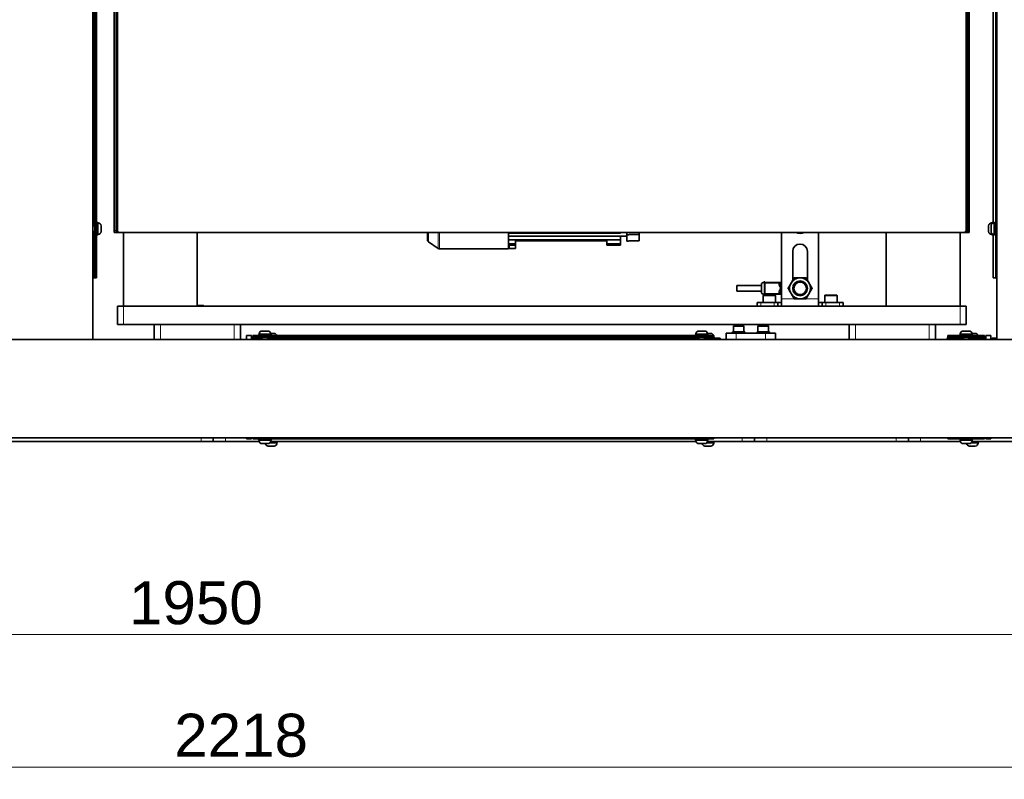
# Model space of a CAD drawing. Header units: millimetres. Extents: x 0 to 5940, y 0 to 4200.
# Tile 9 of 49: x 2768 to 3569, y 963 to 1581. Entities that reach past the tile are written whole.
import ezdxf

# ---------------------------------------------------------------- set-up
doc = ezdxf.new("R2010")
doc.units = ezdxf.units.MM
doc.header["$LTSCALE"] = 10
for name, color, linetype, lineweight, true_color in [('Filettatura(ISO)', 3, 'Continuous', 9, 0x00ff00), ('Quote(ISO)', 7, 'Continuous', 25, 0x80ff00), ('Spigoli tangenti visibili(ISO)', 7, 'Continuous', 15, 0x00803f)]:
    doc.layers.add(name, color=color, linetype=linetype, lineweight=lineweight, true_color=true_color)
doc.layers.add('Spigoli visibili(ISO)', color=7, linetype='Continuous', lineweight=35)
doc.styles.add('Corrente-BSI', font='arial.ttf')
doc.dimstyles.new('DEFAULT-ISO', dxfattribs={"dimscale": 10, "dimtxt": 3.5, "dimasz": 2.5, "dimexe": 1, "dimexo": 1, "dimgap": 0.762, "dimtad": 1, "dimtoh": 1, "dimrnd": 1e-08, "dimtxsty": 'Corrente-BSI', "dimcen": 0.09, "dimdle": 10, "dimclrd": 7, "dimclre": 7, "dimclrt": 7, "dimazin": 2, "dimtfac": 0.571429, "dimtmove": 0, "dimatfit": 3, "dimfxl": 1, "dimtolj": 1, "dimlwd": 5, "dimlwe": 5, "dimarcsym": 0})

# ---------------------------------------------------------------- blocks, each defined once
blk = doc.blocks.new('*D17')
at = {"layer": 'Defpoints', "color": 0, "linetype": 'Continuous', "transparency": 16777216}
for p in [(1932.7, 1240.97), (3882.7, 1240.97), (1932.7, 1080.97)]:
    blk.add_point(p, dxfattribs=at)
at = {"layer": 'Quote(ISO)', "color": 7, "linetype": 'Continuous', "lineweight": 5, "transparency": 16777216}
for p, q in [((1932.7, 1230.97), (1932.7, 1070.97)), ((3882.7, 1230.97), (3882.7, 1070.97)), ((3857.7, 1080.97), (1957.7, 1080.97))]:
    blk.add_line(p, q, dxfattribs=at)
at = {"layer": 'Quote(ISO)', "color": 7, "linetype": 'Continuous', "transparency": 16777216}
for points in [[(1957.7, 1085.14), (1957.7, 1076.8), (1932.7, 1080.97)], [(3857.7, 1085.14), (3857.7, 1076.8), (3882.7, 1080.97)]]:
    blk.add_solid(points, dxfattribs=at)
at = {"layer": 'Quote(ISO)', "color": 7, "linetype": 'Continuous', "lineweight": 9, "transparency": 16777216, "insert": (2857.15, 1124.33), "char_height": 35, "attachment_point": 1, "style": 'Corrente-BSI'}
blk.add_mtext('\\A1;1950', dxfattribs=at)
blk = doc.blocks.new('*D18')
at = {"layer": 'Defpoints', "color": 0, "linetype": 'Continuous', "transparency": 16777216}
for p in [(1837.7, 3185.97), (4055.3, 1493.22), (1837.7, 973.22)]:
    blk.add_point(p, dxfattribs=at)
at = {"layer": 'Quote(ISO)', "color": 7, "linetype": 'Continuous', "lineweight": 5, "transparency": 16777216}
for p, q in [((1837.7, 3175.97), (1837.7, 963.22)), ((4055.3, 1483.22), (4055.3, 963.22)), ((4030.3, 973.22), (1862.7, 973.22))]:
    blk.add_line(p, q, dxfattribs=at)
at = {"layer": 'Quote(ISO)', "color": 7, "linetype": 'Continuous', "transparency": 16777216}
for points in [[(1862.7, 977.39), (1862.7, 969.05), (1837.7, 973.22)], [(4030.3, 977.39), (4030.3, 969.05), (4055.3, 973.22)]]:
    blk.add_solid(points, dxfattribs=at)
at = {"layer": 'Quote(ISO)', "color": 7, "linetype": 'Continuous', "lineweight": 9, "transparency": 16777216, "insert": (2893.91, 1016.58), "char_height": 35, "attachment_point": 1, "style": 'Corrente-BSI'}
blk.add_mtext('\\A1;2218', dxfattribs=at)

msp = doc.modelspace()

# ---------------------------------------------------------------- linework, layer by layer
at = {"layer": 'Filettatura(ISO)'}
for p, q in [((2829.303, 1412.991), (2827.703, 1412.991)), ((2827.703, 1408.948), (2829.303, 1408.948)), ((2917.653, 1347.97), (2917.653, 1348.446)), ((2965.681, 1322.57), (2965.681, 1320.97)), ((2969.724, 1320.97), (2969.724, 1322.57)), ((3320.681, 1322.57), (3320.681, 1320.97)), ((3324.724, 1320.97), (3324.724, 1322.57)), ((3535.681, 1322.57), (3535.681, 1320.97)), ((3539.724, 1320.97), (3539.724, 1322.57))]:
    msp.add_line(p, q, dxfattribs=at)
msp.add_arc((3402.703, 1362.47), 5.398, 40, 310, dxfattribs=at)
at = {"layer": 'Spigoli tangenti visibili(ISO)'}
for p, q in [((2828.703, 1413.47), (2828.703, 1828.47)), ((2832.083, 1406.22), (2832.083, 1415.72)), ((2846.703, 1409.47), (2845.203, 1409.47)), ((3540.203, 1409.47), (3538.703, 1409.47)), ((3558.323, 1415.72), (3558.323, 1414.621)), ((3560.323, 1415.72), (3560.323, 1406.22)), ((2828.703, 1370.97), (2828.703, 1408.47)), ((2848.203, 1407.97), (2848.203, 1408.352)), ((3100.556, 1407.97), (3100.556, 1400.373)), ((3108.398, 1407.97), (3108.398, 1394.882)), ((3109.545, 1407.97), (3109.545, 1394.52)), ((3537.203, 1407.97), (3537.203, 1408.352)), ((3558.323, 1407.318), (3558.323, 1406.22)), ((2830.703, 1372.97), (2829.703, 1372.97)), ((3562.703, 1372.97), (3561.703, 1372.97)), ((3371.703, 1366.586), (3371.703, 1358.354)), ((3386.308, 1365.609), (3387.203, 1365.609)), ((3387.203, 1359.33), (3387.203, 1365.609)), ((3382.703, 1356.37), (3372.703, 1356.37)), ((3387.203, 1359.33), (3386.308, 1359.33)), ((3387.703, 1353.97), (3397.795, 1353.97)), ((3407.61, 1353.97), (3417.703, 1353.97)), ((3432.703, 1356.37), (3422.703, 1356.37)), ((2852.703, 1332.97), (2852.703, 1347.97)), ((3370.703, 1347.97), (3370.703, 1350.97)), ((3381.703, 1350.97), (3381.703, 1347.97)), ((3423.703, 1347.97), (3423.703, 1350.97)), ((3434.703, 1350.97), (3434.703, 1347.97)), ((3532.703, 1347.97), (3532.703, 1332.97)), ((2882.703, 1320.97), (2882.703, 1332.97)), ((2942.703, 1332.97), (2942.703, 1320.97)), ((3356.953, 1331.47), (3348.453, 1331.47)), ((3376.953, 1331.47), (3368.453, 1331.47)), ((3447.703, 1320.97), (3447.703, 1332.97)), ((3507.703, 1332.97), (3507.703, 1320.97)), ((2965.203, 1321.97), (2957.703, 1321.97)), ((2959.703, 1322.97), (2959.703, 1323.97)), ((2972.453, 1325.35), (2962.953, 1325.35)), ((3320.203, 1321.97), (2970.203, 1321.97)), ((3327.453, 1325.35), (3317.953, 1325.35)), ((3332.971, 1321.97), (3325.203, 1321.97)), ((3330.703, 1323.97), (3330.703, 1322.97)), ((3350.703, 1320.97), (3350.703, 1325.97)), ((3374.703, 1325.97), (3374.703, 1320.97)), ((3522.435, 1321.97), (3535.203, 1321.97)), ((3524.703, 1322.97), (3524.703, 1323.97)), ((3542.453, 1325.35), (3532.953, 1325.35)), ((3540.203, 1321.97), (3552.703, 1321.97)), ((3550.703, 1323.97), (3550.703, 1322.97)), ((2915.703, 1240.97), (2915.703, 1237.97)), ((2935.703, 1237.97), (2935.703, 1240.97)), ((2959.703, 1239.97), (2959.703, 1240.97)), ((3330.703, 1240.97), (3330.703, 1239.97)), ((3355.703, 1240.97), (3355.703, 1237.97)), ((3375.703, 1237.97), (3375.703, 1240.97)), ((3480.703, 1240.97), (3480.703, 1237.97)), ((3500.703, 1237.97), (3500.703, 1240.97)), ((3524.703, 1239.97), (3524.703, 1240.97)), ((3550.703, 1240.97), (3550.703, 1239.97)), ((2962.953, 1238.59), (2972.453, 1238.59)), ((2971.355, 1236.59), (2977.453, 1236.59)), ((3317.953, 1238.59), (3327.453, 1238.59)), ((3326.355, 1236.59), (3332.453, 1236.59)), ((3532.953, 1238.59), (3542.453, 1238.59)), ((3541.355, 1236.59), (3547.453, 1236.59))]:
    msp.add_line(p, q, dxfattribs=at)
msp.add_circle((3402.703, 1362.47), 5.03, dxfattribs=at)
for centre, start, end in [((3388.203, 1365.609), 119.999992, 180), ((3388.203, 1359.33), 180, 240.000008)]:
    msp.add_arc(centre, 1, start, end, dxfattribs=at)
for centre, major_axis, ratio, start_param, end_param in [((3385.365, 1366.582), (0.946, -0.324), 0.7433903, 4.9618844, 6.2831853), ((3385.414, 1365.609), (-0.942, -0.336), 0.5583202, 1.3741249, 2.5728594), ((3385.365, 1358.358), (0.946, 0.324), 0.7433902, 0, 1.3213005), ((3385.414, 1359.33), (0.942, -0.336), 0.55832, 0.5687338, 1.7674678)]:
    msp.add_ellipse(centre, major_axis=major_axis, ratio=ratio, start_param=start_param, end_param=end_param, dxfattribs=at)
for points in [[(3385.365, 1365.821), (3385.268, 1365.59), (3385.29, 1365.31), (3385.414, 1365.028)], [(3386.308, 1365.609), (3386.246, 1365.845), (3386.246, 1366.069), (3386.311, 1366.258)], [(3385.414, 1359.912), (3385.289, 1359.627), (3385.269, 1359.348), (3385.365, 1359.119)], [(3386.311, 1358.682), (3386.247, 1358.869), (3386.246, 1359.093), (3386.308, 1359.33)]]:
    msp.add_open_spline(points, degree=3, dxfattribs=at)
for points, knots in [([(3386.191, 1366.841), (3386.125, 1366.793), (3385.826, 1366.565), (3385.488, 1366.113), (3385.365, 1365.821)], [-0.32832574, -0.32832574, -0.32832574, -0.32832574, -0.16990587, 0, 0, 0, 0]), ([(3385.414, 1365.028), (3385.602, 1364.598), (3386.021, 1363.897), (3386.498, 1363.018), (3386.605, 1362.468), (3386.494, 1361.918), (3386.024, 1361.038), (3385.602, 1360.342), (3385.414, 1359.912)], [-0.70902638, -0.70902638, -0.70902638, -0.70902638, -0.50644742, -0.40515793, -0.35451319, -0.30386845, -0.20257897, 0, 0, 0, 0]), ([(3386.308, 1359.33), (3386.402, 1359.858), (3386.614, 1360.713), (3386.849, 1361.793), (3386.904, 1362.467), (3386.85, 1363.143), (3386.612, 1364.222), (3386.402, 1365.082), (3386.308, 1365.609)], [0, 0, 0, 0, 0.20257897, 0.30386845, 0.35451319, 0.40515793, 0.50644742, 0.70902638, 0.70902638, 0.70902638, 0.70902638]), ([(3385.365, 1359.119), (3385.488, 1358.827), (3385.826, 1358.374), (3386.125, 1358.147), (3386.191, 1358.098)], [0, 0, 0, 0, 0.17002683, 0.32855242, 0.32855242, 0.32855242, 0.32855242])]:
    msp.add_open_spline(points, degree=3, knots=knots, dxfattribs=at)
at = {"layer": 'Spigoli visibili(ISO)'}
for p, q in [((2827.703, 3145.97), (2827.703, 1320.97)), ((3562.703, 3145.97), (3562.703, 1320.97)), ((3561.703, 3128.97), (3561.703, 1372.97)), ((2829.703, 1372.97), (2829.703, 1938.97)), ((2830.703, 1372.97), (2830.703, 1938.97)), ((3559.703, 1415.637), (3559.703, 1826.302)), ((2845.203, 1409.47), (2845.203, 1606.47)), ((2846.703, 1409.47), (2846.703, 1606.47)), ((2847.703, 1409.47), (2847.703, 1606.47)), ((3537.703, 1606.47), (3537.703, 1409.47)), ((3538.703, 1606.47), (3538.703, 1409.47)), ((3540.203, 1409.47), (3540.203, 1606.47)), ((2829.703, 1413.47), (2827.703, 1413.47)), ((2829.303, 1413.47), (2829.303, 1408.47)), ((2831.703, 1415.97), (2830.703, 1415.97)), ((2831.703, 1405.97), (2831.703, 1415.97)), ((2832.083, 1415.72), (2831.703, 1415.72)), ((2834.453, 1413.35), (2834.453, 1408.59)), ((2845.203, 1407.97), (2845.203, 1409.47)), ((2846.703, 1409.47), (2846.703, 1407.97)), ((3538.703, 1407.97), (3538.703, 1409.47)), ((3540.203, 1409.47), (3540.203, 1407.97)), ((3555.953, 1408.59), (3555.953, 1413.35)), ((3557.953, 1408.59), (3557.953, 1413.35)), ((3558.323, 1415.72), (3558.703, 1415.72)), ((3558.703, 1415.97), (3558.703, 1415.08)), ((3558.703, 1415.97), (3559.703, 1415.97)), ((3560.323, 1415.72), (3560.703, 1415.72)), ((3560.703, 1415.97), (3560.703, 1405.97)), ((3560.703, 1415.97), (3561.703, 1415.97)), ((2829.703, 1408.47), (2827.703, 1408.47)), ((2831.703, 1405.97), (2830.703, 1405.97)), ((2832.083, 1406.22), (2831.703, 1406.22)), ((2845.203, 1407.97), (2846.703, 1407.97)), ((2848.203, 1407.97), (2846.703, 1407.97)), ((2849.203, 1407.97), (2848.203, 1407.97)), ((3536.203, 1407.97), (2849.203, 1407.97)), ((2852.703, 1347.97), (2852.703, 1407.97)), ((2912.703, 1348.47), (2912.703, 1407.97)), ((3099.703, 1407.97), (3099.703, 1402.011)), ((3165.703, 1407.97), (3165.703, 1394.52)), ((3165.703, 1407.37), (3256.603, 1407.37)), ((3261.903, 1404.839), (3165.703, 1404.839)), ((3165.703, 1401.77), (3256.603, 1401.77)), ((3171.353, 1398.57), (3171.353, 1400.97)), ((3245.553, 1400.97), (3171.353, 1400.97)), ((3245.553, 1398.57), (3245.553, 1400.97)), ((3256.603, 1407.97), (3256.603, 1407.37)), ((3256.603, 1404.839), (3256.603, 1401.77)), ((3256.603, 1401.77), (3256.603, 1398.57)), ((3261.903, 1407.97), (3261.903, 1406.05)), ((3261.903, 1400.913), (3261.903, 1406.05)), ((3271.903, 1407.97), (3271.903, 1406.23)), ((3274.272, 1407.97), (3271.903, 1407.637)), ((3271.903, 1401.045), (3271.903, 1406.23)), ((3387.703, 1353.97), (3387.703, 1407.97)), ((3417.703, 1407.97), (3417.703, 1353.97)), ((3472.703, 1348.396), (3472.703, 1407.97)), ((3532.703, 1347.97), (3532.703, 1407.97)), ((3537.203, 1407.97), (3536.203, 1407.97)), ((3538.703, 1407.97), (3537.203, 1407.97)), ((3538.703, 1407.97), (3540.203, 1407.97)), ((3558.323, 1406.22), (3558.703, 1406.22)), ((3558.703, 1406.86), (3558.703, 1405.97)), ((3558.703, 1405.97), (3559.703, 1405.97)), ((3559.703, 1370.97), (3559.703, 1406.302)), ((3560.323, 1406.22), (3560.703, 1406.22)), ((3560.703, 1405.97), (3561.703, 1405.97)), ((3100.556, 1400.373), (3108.398, 1394.882)), ((3109.545, 1394.52), (3165.703, 1394.52)), ((3165.703, 1398.57), (3171.353, 1398.57)), ((3165.703, 1397.47), (3171.353, 1397.47)), ((3166.253, 1394.97), (3166.253, 1397.47)), ((3171.353, 1394.97), (3166.253, 1394.97)), ((3171.353, 1397.47), (3171.353, 1398.57)), ((3171.353, 1394.97), (3171.353, 1397.47)), ((3245.553, 1398.57), (3256.603, 1398.57)), ((3245.553, 1398.57), (3245.553, 1397.47)), ((3245.553, 1397.47), (3256.603, 1397.47)), ((3256.603, 1398.57), (3256.603, 1397.47)), ((3396.703, 1369.078), (3396.703, 1392.47)), ((3408.703, 1392.47), (3408.703, 1369.078)), ((2828.703, 1370.97), (2827.703, 1370.97)), ((2828.703, 1370.97), (2829.703, 1370.97)), ((2829.703, 1370.97), (2829.703, 1372.97)), ((2829.703, 1370.97), (2830.703, 1370.97)), ((2830.703, 1372.97), (2830.703, 1370.97)), ((3396.826, 1369.291), (3396.703, 1369.272)), ((3559.703, 1370.97), (3561.703, 1370.97)), ((3561.703, 1370.97), (3561.703, 1372.97)), ((3561.703, 1370.97), (3562.703, 1370.97)), ((3351.203, 1360.22), (3351.203, 1364.72)), ((3371.203, 1364.72), (3351.203, 1364.72)), ((3371.203, 1365.72), (3371.203, 1359.22)), ((3371.703, 1366.586), (3373.667, 1367.72)), ((3373.667, 1367.72), (3373.667, 1357.22)), ((3374.167, 1367.72), (3373.667, 1367.72)), ((3374.167, 1367.72), (3374.167, 1357.22)), ((3374.167, 1367.27), (3387.088, 1367.27)), ((3386.191, 1366.841), (3374.167, 1366.841)), ((3371.203, 1360.22), (3351.203, 1360.22)), ((3371.703, 1358.354), (3373.667, 1357.22)), ((3372.703, 1356.37), (3372.703, 1350.97)), ((3373.303, 1356.97), (3382.103, 1356.97)), ((3374.167, 1357.22), (3373.667, 1357.22)), ((3386.191, 1358.098), (3374.167, 1358.098)), ((3374.167, 1357.67), (3387.088, 1357.67)), ((3382.703, 1356.37), (3382.703, 1350.97)), ((3387.703, 1353.97), (3387.703, 1347.97)), ((3417.703, 1347.97), (3417.703, 1353.97)), ((3422.703, 1356.37), (3422.703, 1350.97)), ((3423.303, 1356.97), (3432.103, 1356.97)), ((3432.703, 1356.37), (3432.703, 1350.97)), ((2847.703, 1347.97), (2852.703, 1347.97)), ((2847.703, 1347.97), (2847.703, 1332.97)), ((2852.703, 1347.97), (3532.703, 1347.97)), ((2912.298, 1348.47), (2917.629, 1348.47)), ((2917.629, 1348.47), (2918.129, 1347.97)), ((3367.703, 1350.97), (3370.703, 1350.97)), ((3367.703, 1350.97), (3367.703, 1347.97)), ((3381.703, 1350.97), (3370.703, 1350.97)), ((3381.703, 1350.97), (3384.703, 1350.97)), ((3384.703, 1347.97), (3384.703, 1350.97)), ((3384.703, 1350.97), (3387.703, 1350.97)), ((3417.703, 1350.97), (3420.703, 1350.97)), ((3420.703, 1350.97), (3423.703, 1350.97)), ((3420.703, 1350.97), (3420.703, 1347.97)), ((3434.703, 1350.97), (3423.703, 1350.97)), ((3434.703, 1350.97), (3437.703, 1350.97)), ((3437.703, 1347.97), (3437.703, 1350.97)), ((3472.703, 1348.396), (3472.277, 1347.97)), ((3532.703, 1347.97), (3537.703, 1347.97)), ((3537.703, 1332.97), (3537.703, 1347.97)), ((2852.703, 1332.97), (2847.703, 1332.97)), ((2877.703, 1332.97), (2852.703, 1332.97)), ((2877.703, 1332.97), (2882.703, 1332.97)), ((2877.703, 1332.97), (2877.703, 1320.97)), ((2942.703, 1332.97), (2882.703, 1332.97)), ((2942.703, 1332.97), (2947.703, 1332.97)), ((2947.703, 1320.97), (2947.703, 1332.97)), ((3442.703, 1332.97), (2947.703, 1332.97)), ((3348.453, 1331.47), (3348.453, 1326.97)), ((3348.953, 1331.97), (3356.453, 1331.97)), ((3356.953, 1331.47), (3356.953, 1326.97)), ((3368.453, 1331.47), (3368.453, 1326.97)), ((3368.953, 1331.97), (3376.453, 1331.97)), ((3376.953, 1331.47), (3376.953, 1326.97)), ((3442.703, 1332.97), (3447.703, 1332.97)), ((3442.703, 1332.97), (3442.703, 1320.97)), ((3507.703, 1332.97), (3447.703, 1332.97)), ((3507.703, 1332.97), (3512.703, 1332.97)), ((3512.703, 1320.97), (3512.703, 1332.97)), ((3532.703, 1332.97), (3512.703, 1332.97)), ((3537.703, 1332.97), (3532.703, 1332.97)), ((3882.703, 1320.97), (1932.703, 1320.97)), ((2827.703, 1320.97), (2747.703, 1320.97)), ((2882.703, 1320.97), (2942.703, 1320.97)), ((2952.703, 1323.97), (2956.703, 1323.97)), ((2952.703, 1320.97), (2952.703, 1323.97)), ((2956.703, 1321.47), (2956.703, 1323.97)), ((2957.703, 1321.47), (2956.703, 1321.47)), ((2957.703, 1323.97), (2959.703, 1323.97)), ((2957.703, 1323.97), (2957.703, 1322.97)), ((2959.703, 1322.97), (2957.703, 1322.97)), ((2957.703, 1322.97), (2957.703, 1321.97)), ((2957.703, 1321.97), (2957.703, 1321.47)), ((3330.703, 1323.97), (2959.703, 1323.97)), ((3330.703, 1322.97), (2959.703, 1322.97)), ((2972.703, 1324.97), (2962.703, 1324.97)), ((2962.703, 1324.97), (2962.703, 1323.97)), ((2962.953, 1325.35), (2962.953, 1324.97)), ((2965.203, 1322.97), (2965.203, 1320.97)), ((2965.203, 1322.57), (2970.203, 1322.57)), ((2965.323, 1327.72), (2970.083, 1327.72)), ((2970.203, 1322.97), (2970.203, 1320.97)), ((2972.424, 1325.72), (2975.083, 1325.72)), ((2972.453, 1325.35), (2972.453, 1324.97)), ((2972.703, 1324.97), (2972.703, 1323.97)), ((3327.703, 1324.97), (3317.703, 1324.97)), ((3317.703, 1324.97), (3317.703, 1323.97)), ((3317.953, 1325.35), (3317.953, 1324.97)), ((3320.203, 1322.97), (3320.203, 1320.97)), ((3320.203, 1322.57), (3325.203, 1322.57)), ((3320.323, 1327.72), (3325.083, 1327.72)), ((3325.203, 1322.97), (3325.203, 1320.97)), ((3327.424, 1325.72), (3330.083, 1325.72)), ((3327.453, 1325.35), (3327.453, 1324.97)), ((3327.703, 1324.97), (3327.703, 1323.97)), ((3330.703, 1323.97), (3332.703, 1323.97)), ((3332.703, 1322.97), (3330.703, 1322.97)), ((3332.703, 1322.97), (3332.703, 1323.97)), ((3332.971, 1321.97), (3337.703, 1321.97)), ((3337.703, 1321.702), (3337.703, 1321.97)), ((3337.703, 1320.97), (3337.703, 1321.702)), ((3342.703, 1325.97), (3350.703, 1325.97)), ((3342.703, 1325.97), (3342.703, 1320.97)), ((3357.703, 1326.97), (3347.703, 1326.97)), ((3347.703, 1326.97), (3347.703, 1325.97)), ((3374.703, 1325.97), (3350.703, 1325.97)), ((3357.703, 1326.97), (3357.703, 1325.97)), ((3377.703, 1326.97), (3367.703, 1326.97)), ((3367.703, 1326.97), (3367.703, 1325.97)), ((3374.703, 1325.97), (3382.703, 1325.97)), ((3377.703, 1326.97), (3377.703, 1325.97)), ((3382.703, 1320.97), (3382.703, 1325.97)), ((3447.703, 1320.97), (3507.703, 1320.97)), ((3522.703, 1323.97), (3524.703, 1323.97)), ((3522.703, 1323.97), (3522.703, 1322.97)), ((3524.703, 1322.97), (3522.703, 1322.97)), ((3550.703, 1323.97), (3524.703, 1323.97)), ((3550.703, 1322.97), (3524.703, 1322.97)), ((3542.703, 1324.97), (3532.703, 1324.97)), ((3532.703, 1324.97), (3532.703, 1323.97)), ((3532.953, 1325.35), (3532.953, 1324.97)), ((3535.203, 1322.97), (3535.203, 1320.97)), ((3535.203, 1322.57), (3540.203, 1322.57)), ((3535.323, 1327.72), (3540.083, 1327.72)), ((3540.203, 1322.97), (3540.203, 1320.97)), ((3542.424, 1325.72), (3545.083, 1325.72)), ((3542.453, 1325.35), (3542.453, 1324.97)), ((3542.703, 1324.97), (3542.703, 1323.97)), ((3550.703, 1323.97), (3552.703, 1323.97)), ((3552.703, 1322.97), (3550.703, 1322.97)), ((3552.703, 1322.97), (3552.703, 1323.97)), ((3552.703, 1322.97), (3552.703, 1321.97)), ((3552.703, 1321.97), (3553.703, 1321.97)), ((3552.703, 1321.47), (3552.703, 1321.97)), ((3553.703, 1321.47), (3552.703, 1321.47)), ((3553.703, 1323.97), (3553.703, 1321.47)), ((3553.703, 1323.97), (3557.703, 1323.97)), ((3557.703, 1323.97), (3557.703, 1320.97)), ((3558.703, 1321.97), (3562.703, 1321.97)), ((3558.703, 1321.97), (3558.703, 1320.97)), ((3642.703, 1320.97), (3562.703, 1320.97)), ((3882.703, 1240.97), (1932.703, 1240.97)), ((2915.703, 1240.97), (2672.703, 1240.97)), ((2925.703, 1237.97), (2925.703, 1240.97)), ((2952.703, 1239.97), (2952.703, 1240.97)), ((2956.703, 1239.97), (2956.703, 1240.97)), ((2957.703, 1240.97), (2957.703, 1239.97)), ((3332.703, 1239.97), (3332.703, 1240.97)), ((3365.703, 1240.97), (3365.703, 1237.97)), ((3480.703, 1240.97), (3375.703, 1240.97)), ((3490.703, 1237.97), (3490.703, 1240.97)), ((3522.703, 1240.97), (3522.703, 1239.97)), ((3552.703, 1239.97), (3552.703, 1240.97)), ((3553.703, 1240.97), (3553.703, 1239.97)), ((3557.703, 1240.97), (3557.703, 1239.97)), ((2672.703, 1237.97), (2915.703, 1237.97)), ((2925.703, 1237.97), (2915.703, 1237.97)), ((2925.703, 1237.97), (2935.703, 1237.97)), ((2963.035, 1237.97), (2935.703, 1237.97)), ((2956.703, 1239.97), (2952.703, 1239.97)), ((2959.703, 1239.97), (2957.703, 1239.97)), ((2959.703, 1239.97), (3330.703, 1239.97)), ((2962.703, 1238.97), (2962.703, 1239.97)), ((2962.703, 1238.97), (2972.703, 1238.97)), ((2962.953, 1238.59), (2962.953, 1238.97)), ((2970.083, 1236.22), (2965.323, 1236.22)), ((2975.083, 1234.22), (2970.323, 1234.22)), ((2971.813, 1236.97), (2977.703, 1236.97)), ((3318.035, 1237.97), (2972.37, 1237.97)), ((2972.453, 1238.59), (2972.453, 1238.97)), ((2972.703, 1238.97), (2972.703, 1239.97)), ((2977.453, 1236.59), (2977.453, 1236.97)), ((2977.703, 1236.97), (2977.703, 1237.97)), ((3317.703, 1238.97), (3317.703, 1239.97)), ((3317.703, 1238.97), (3327.703, 1238.97)), ((3317.953, 1238.59), (3317.953, 1238.97)), ((3325.083, 1236.22), (3320.323, 1236.22)), ((3330.083, 1234.22), (3325.323, 1234.22)), ((3326.813, 1236.97), (3332.703, 1236.97)), ((3355.703, 1237.97), (3327.37, 1237.97)), ((3327.453, 1238.59), (3327.453, 1238.97)), ((3327.703, 1238.97), (3327.703, 1239.97)), ((3332.703, 1239.97), (3330.703, 1239.97)), ((3332.453, 1236.59), (3332.453, 1236.97)), ((3332.703, 1236.97), (3332.703, 1237.97)), ((3355.703, 1237.97), (3365.703, 1237.97)), ((3375.703, 1237.97), (3365.703, 1237.97)), ((3375.703, 1237.97), (3480.703, 1237.97)), ((3490.703, 1237.97), (3480.703, 1237.97)), ((3490.703, 1237.97), (3500.703, 1237.97)), ((3533.035, 1237.97), (3500.703, 1237.97)), ((3524.703, 1239.97), (3522.703, 1239.97)), ((3524.703, 1239.97), (3550.703, 1239.97)), ((3532.703, 1238.97), (3532.703, 1239.97)), ((3532.703, 1238.97), (3542.703, 1238.97)), ((3532.953, 1238.59), (3532.953, 1238.97)), ((3540.083, 1236.22), (3535.323, 1236.22)), ((3545.083, 1234.22), (3540.323, 1234.22)), ((3541.813, 1236.97), (3547.703, 1236.97)), ((3574.703, 1237.97), (3542.37, 1237.97)), ((3542.453, 1238.59), (3542.453, 1238.97)), ((3542.703, 1238.97), (3542.703, 1239.97)), ((3547.453, 1236.59), (3547.453, 1236.97)), ((3547.703, 1236.97), (3547.703, 1237.97)), ((3552.703, 1239.97), (3550.703, 1239.97)), ((3557.703, 1239.97), (3553.703, 1239.97))]:
    msp.add_line(p, q, dxfattribs=at)
for radius in [6, 5.3, 5.095, 5.08]:
    msp.add_circle((3402.703, 1362.47), radius, dxfattribs=at)
for centre, radius, start, end in [((2832.083, 1413.35), 2.37, 0, 90), ((2849.203, 1409.47), 1.5, 180, 270), ((3536.203, 1409.47), 1.5, 270, 0), ((3558.323, 1413.35), 2.37, 90, 180), ((3560.323, 1413.35), 2.37, 90, 180), ((2832.083, 1408.59), 2.37, 270, 0), ((3101.703, 1402.011), 2, 180, 235), ((3402.703, 1412.97), 6, 236.44269, 303.55731), ((3558.323, 1408.59), 2.37, 180, 270), ((3560.323, 1408.59), 2.37, 180, 270), ((3109.545, 1396.52), 2, 235, 270), ((3402.703, 1392.47), 6, 0, 180), ((3402.703, 1362.47), 8.5, 90, 150), ((3402.703, 1362.47), 8.5, 30, 90), ((3372.203, 1365.72), 1, 120, 180), ((3388.203, 1365.609), 2, 104.477509, 161.08033), ((3402.703, 1362.47), 8.5, 150, 210), ((3402.703, 1362.47), 8.5, 330, 30), ((3372.203, 1359.22), 1, 180, 240), ((3373.303, 1356.37), 0.6, 90, 180), ((3382.103, 1356.37), 0.6, 0, 90), ((3388.203, 1359.33), 2, 198.919697, 255.522491), ((3402.703, 1362.47), 8.5, 210, 270), ((3402.703, 1362.47), 8.5, 270, 330), ((3423.303, 1356.37), 0.6, 90, 180), ((3432.103, 1356.37), 0.6, 0, 90), ((3348.953, 1331.47), 0.5, 90, 180), ((3356.453, 1331.47), 0.5, 0, 90), ((3368.953, 1331.47), 0.5, 90, 180), ((3376.453, 1331.47), 0.5, 0, 90), ((2965.323, 1325.35), 2.37, 90, 180), ((2970.083, 1325.35), 2.37, 0, 90), ((2975.083, 1323.35), 2.37, 15.165222, 90), ((3320.323, 1325.35), 2.37, 90, 180), ((3325.083, 1325.35), 2.37, 0, 90), ((3330.083, 1323.35), 2.37, 15.165222, 90), ((3334.703, 1322.97), 2, 210, 270), ((3520.703, 1322.97), 2, 270, 330), ((3535.323, 1325.35), 2.37, 90, 180), ((3540.083, 1325.35), 2.37, 0, 90), ((3545.083, 1323.35), 2.37, 15.165222, 90), ((2965.323, 1238.59), 2.37, 180, 270), ((2970.323, 1236.59), 2.37, 188.981651, 270), ((2970.083, 1238.59), 2.37, 270, 0), ((2975.083, 1236.59), 2.37, 270, 0), ((3320.323, 1238.59), 2.37, 180, 270), ((3325.323, 1236.59), 2.37, 188.981651, 270), ((3325.083, 1238.59), 2.37, 270, 0), ((3330.083, 1236.59), 2.37, 270, 0), ((3535.323, 1238.59), 2.37, 180, 270), ((3540.323, 1236.59), 2.37, 188.981651, 270), ((3540.083, 1238.59), 2.37, 270, 0), ((3545.083, 1236.59), 2.37, 270, 0)]:
    msp.add_arc(centre, radius, start, end, dxfattribs=at)
for points, weights in [([(3261.903, 1406.05), (3266.911, 1406.14), (3271.903, 1406.23)], [1.00000026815, 1.0000014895, 1.00000026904]), ([(3271.903, 1401.045), (3266.911, 1400.979), (3261.903, 1400.913)], [1.00000026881, 1.00000148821, 1.00000026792]), ([(3397.795, 1370.97), (3396.481, 1368.692), (3395.342, 1366.72)], [1.40105474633, 1.50942670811, 1.50942670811]), ([(3402.703, 1370.97), (3400.425, 1370.97), (3397.795, 1370.97)], [1.50942670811, 1.50942670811, 1.40105474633]), ([(3407.61, 1370.97), (3404.981, 1370.97), (3402.703, 1370.97)], [1.40105474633, 1.50942670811, 1.50942670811]), ([(3410.064, 1366.72), (3408.925, 1368.692), (3407.61, 1370.97)], [1.50942670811, 1.50942670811, 1.40105474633]), ([(3395.342, 1366.72), (3394.203, 1364.747), (3392.888, 1362.47)], [1.50942670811, 1.50942670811, 1.40105474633]), ([(3395.342, 1358.22), (3394.203, 1360.192), (3392.888, 1362.47)], [1.50942670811, 1.50942670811, 1.40105474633]), ([(3412.518, 1362.47), (3411.203, 1364.747), (3410.064, 1366.72)], [1.40105474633, 1.50942670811, 1.50942670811]), ([(3410.064, 1358.22), (3411.203, 1360.192), (3412.518, 1362.47)], [1.50942670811, 1.50942670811, 1.40105474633]), ([(3397.795, 1353.97), (3396.481, 1356.247), (3395.342, 1358.22)], [1.40105474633, 1.50942670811, 1.50942670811]), ([(3397.795, 1353.97), (3400.425, 1353.97), (3402.703, 1353.97)], [1.40105474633, 1.50942670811, 1.50942670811]), ([(3402.703, 1353.97), (3404.981, 1353.97), (3407.61, 1353.97)], [1.50942670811, 1.50942670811, 1.40105474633]), ([(3407.61, 1353.97), (3408.925, 1356.247), (3410.064, 1358.22)], [1.40105474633, 1.50942670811, 1.50942670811])]:
    msp.add_rational_spline(points, weights, degree=2, dxfattribs=at)
for points, knots in [([(3386.191, 1366.841), (3386.315, 1366.841), (3386.439, 1366.864), (3386.671, 1366.953), (3386.778, 1367.018), (3386.871, 1367.101)], [0.000000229, 0.000000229, 0.000000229, 0.000000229, 0.03716009, 0.03716009, 0.074331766, 0.074331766, 0.074331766, 0.074331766]), ([(3386.871, 1357.839), (3386.778, 1357.921), (3386.671, 1357.987), (3386.439, 1358.075), (3386.315, 1358.098), (3386.191, 1358.098)], [0, 0, 0, 0, 0.037163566, 0.037163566, 0.074315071, 0.074315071, 0.074315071, 0.074315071]), ([(3332.703, 1322.97), (3332.703, 1322.97), (3332.702, 1322.945), (3332.706, 1322.843), (3332.711, 1322.765), (3332.738, 1322.583), (3332.763, 1322.465), (3332.846, 1322.216), (3332.904, 1322.085), (3332.971, 1321.97)], [0.37909221, 0.37909221, 0.37909221, 0.37909221, 0.41682481, 0.41682481, 0.45455741, 0.45455741, 0.49450143, 0.49450143, 0.53444544, 0.53444544, 0.53444544, 0.53444544]), ([(3522.435, 1321.97), (3522.502, 1322.085), (3522.56, 1322.216), (3522.643, 1322.465), (3522.668, 1322.583), (3522.694, 1322.765), (3522.7, 1322.843), (3522.703, 1322.945), (3522.703, 1322.97), (3522.703, 1322.97)], [0.22373898, 0.22373898, 0.22373898, 0.22373898, 0.263683, 0.263683, 0.30362701, 0.30362701, 0.34135961, 0.34135961, 0.37909221, 0.37909221, 0.37909221, 0.37909221])]:
    msp.add_open_spline(points, degree=3, knots=knots, dxfattribs=at)

# ---------------------------------------------------------------- dimensions: what is measured, and where the dimension line sits
at = {"layer": 'Quote(ISO)', "color": 7, "linetype": 'Continuous', "lineweight": 9}
for base, p1, p2, override, picture, middle in [((1837.703, 973.22), (4055.303, 1493.22), (1837.703, 3185.97), {"dimgap": 0.762, "dimtoh": 0, "dimdec": 0, "dimtol": 0, "dimlim": 0, "dimtp": 0, "dimtm": 0, "dimtdec": 0, "dimtofl": 0, "dimatfit": 1}, '*D18', (2946.503, 973.22)), ((1932.703, 1080.97), (3882.703, 1240.97), (1932.703, 1240.97), {"dimgap": 0.762, "dimtoh": 0, "dimdec": 2, "dimtol": 0, "dimlim": 0, "dimtp": 0, "dimtm": 0, "dimtdec": 2, "dimtofl": 0, "dimatfit": 1}, '*D17', (2907.703, 1080.97))]:
    dim = msp.add_linear_dim(base=base, p1=p1, p2=p2, angle=180, dimstyle='DEFAULT-ISO', override=override, dxfattribs=at)
    dim.commit()
    dim.dimension.update_dxf_attribs({"geometry": picture, "text_midpoint": middle, "dimtype": 160})

doc.saveas('drawing.dxf')
